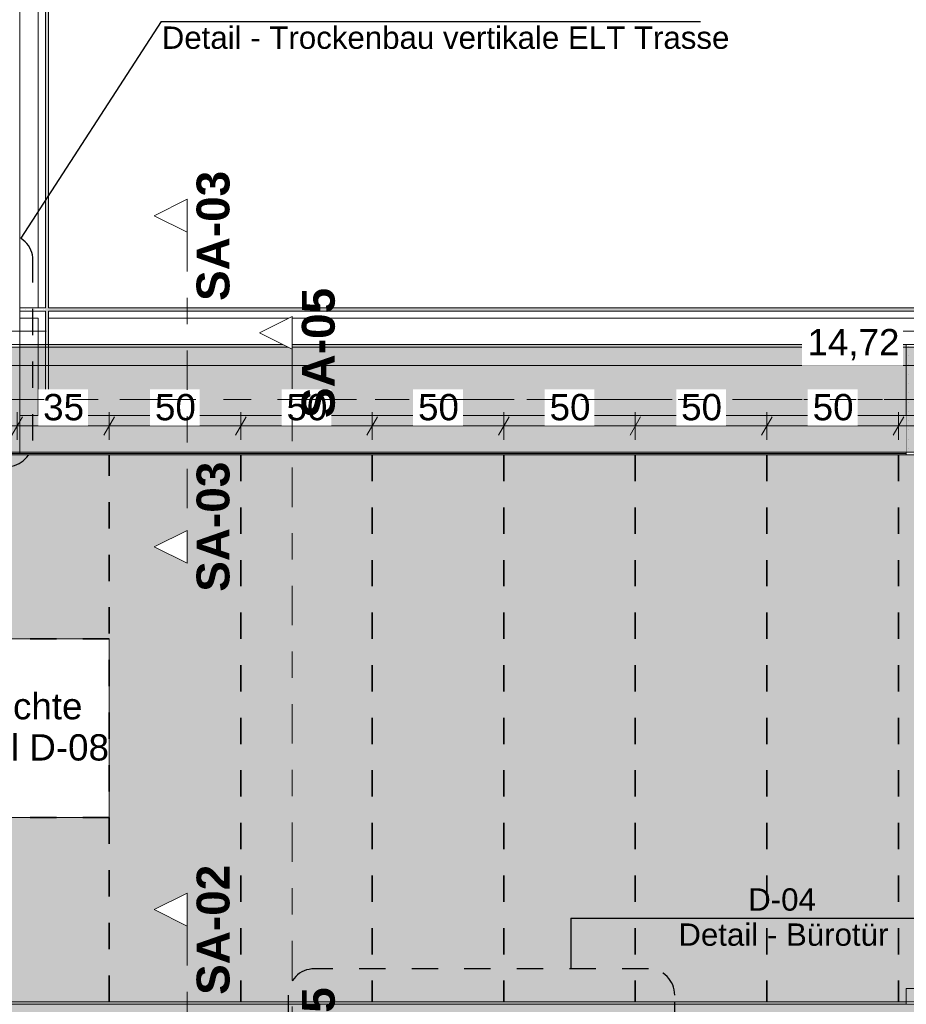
# Model space of a CAD drawing. Header units: metres. Extents: x -3.6 to 85.2, y -11 to 16.8.
# Tile 223 of 256: x 22.2 to 25.6, y 6 to 9.7. Entities that reach past the tile are written whole.
import ezdxf

# ---------------------------------------------------------------- set-up
doc = ezdxf.new("R2010")
doc.units = ezdxf.units.M
doc.header["$MEASUREMENT"] = 0
for name, pattern in [('Achse', [0.2, 0.1, -0.05, 0, -0.05]), ('Punktlinie eng', [0.0375, 0.0125, -0.025]), ('Punktlinie weit', [0.06, 0.01, -0.05]), ('Schnittlinie', [0.3, 0.15, -0.075, 0, -0.075]), ('Strichlinie doppelt', [0.546806, 0.264583, -0.105833, 0.070556, -0.105833]), ('Wipeout_Contour', [1, 0, -1])]:
    doc.linetypes.add(name, pattern=pattern)
for name, color, linetype in [('154 - Bemaßung_ Beschriftung.Ausbau - Deckenspiegel', 7, 'Continuous'), ('203 - Marker.Schnitt - Ausbaudetail SA', 7, 'Continuous'), ('208 - Marker.Detail', 7, 'Continuous'), ('451 - Universal.Achsen Raster', 7, 'Continuous'), ('605 - Struktur.Wand Innen', 7, 'Continuous'), ('607 - Struktur.Stütze', 7, 'Continuous'), ('608 - Struktur.Träger', 7, 'Continuous'), ('Abbruch_605 - Struktur.Wand Innen', 7, 'Continuous'), ('Neubau_651 - Abdeckung.Decke abgehängt_ bekleidet', 7, 'Continuous'), ('Neubau_653 - Abdeckung.TB Verkofferung', 7, 'Continuous'), ('Neubau_804 - HKLSE.Elektrik', 7, 'Continuous')]:
    doc.layers.add(name, color=color, linetype=linetype)
doc.styles.add('ERSTELLTER_STIL_1', font='txt')
doc.styles.add('ERSTELLTER_STIL_2', font='txt')
doc.linetypes.add('Abbruch 1', pattern='A,0,[1,2022.0244.A_L5A-PL04.03_iB_Deckenspiegel 1.OG1.Shx,S=0.001984,R=0,X=0,Y=0],-0.25,0', length=0.25)
doc.dimstyles.new('ERSTELLTER_STIL__1', dxfattribs={"dimtxt": 0.1, "dimasz": 0.0532, "dimexe": 0.18, "dimexo": 0.0625, "dimgap": 0, "dimtad": 1, "dimtih": 1, "dimtoh": 1, "dimzin": 0, "dimdsep": 46, "dimtxsty": 'ERSTELLTER_STIL_2', "dimblk": 'ARROWHEAD_2', "dimblk1": 'ARROWHEAD_2', "dimblk2": 'ARROWHEAD_2', "dimcen": 0.09, "dimse1": 1, "dimse2": 1, "dimclrd": 7, "dimclre": 7, "dimclrt": 7, "dimazin": 0, "dimtfac": 1, "dimtdec": 4, "dimtmove": 0, "dimatfit": 3, "dimfxl": 1, "dimtolj": 1, "dimtzin": 0, "dimarcsym": 0})
doc.dimstyles.new('ERSTELLTER_STIL__2', dxfattribs={"dimtxt": 0.1, "dimasz": 0.0532, "dimexe": 0.18, "dimexo": 0.0625, "dimgap": 0, "dimtad": 1, "dimtih": 1, "dimtoh": 1, "dimzin": 0, "dimdsep": 46, "dimtxsty": 'ERSTELLTER_STIL_2', "dimblk": 'ARROWHEAD_2', "dimblk1": 'ARROWHEAD_2', "dimblk2": 'ARROWHEAD_2', "dimcen": 0.09, "dimse1": 1, "dimse2": 1, "dimclrd": 7, "dimclre": 7, "dimclrt": 7, "dimazin": 0, "dimtfac": 1, "dimtdec": 4, "dimtmove": 2, "dimatfit": 3, "dimfxl": 1, "dimtolj": 1, "dimtzin": 0, "dimarcsym": 0})
pattern_1 = [(45, (0, 0), (-0.01767767, 0.01767767), [0, -0.025])]
pattern_2 = [(45, (0, 0), (-0.08485281, 0.08485281), []), (45, (-0.04243, 0.04243), (-0.08485281, 0.08485281), [0.09, -0.03])]

# ---------------------------------------------------------------- blocks, each defined once
blk = doc.blocks.new('*D287')
at = {"layer": '154 - Bemaßung_ Beschriftung.Ausbau - Deckenspiegel', "color": 7, "linetype": 'Continuous', "lineweight": 5}
for p, q in [((21.84, 8.1475), (21.84, 8.2525)), ((22.19, 8.1475), (22.19, 8.2525)), ((21.8602, 8.235), (21.8198, 8.165)), ((22.2102, 8.235), (22.1698, 8.165)), ((21.84, 8.2), (22.19, 8.2))]:
    blk.add_line(p, q, dxfattribs=at)
at = {"color": 254, "linetype": 'Wipeout_Contour', "lineweight": 0, "ltscale": 94.085435}
blk.add_wipeout([(21.9204, 8.2012), (22.1096, 8.2012), (22.1096, 8.3387), (21.9204, 8.3387)], dxfattribs=at).dxf.layer = '154 - Bemaßung_ Beschriftung.Ausbau - Deckenspiegel'
at = {"layer": '154 - Bemaßung_ Beschriftung.Ausbau - Deckenspiegel', "color": 7, "lineweight": 5, "insert": (21.9391, 8.22), "char_height": 0.1, "attachment_point": 7, "style": 'ERSTELLTER_STIL_2'}
blk.add_mtext('\\A1;{\\pql;\\fArial|b0|i0|c0|p38;35}', dxfattribs=at)
blk = doc.blocks.new('ARROWHEAD_2')
at = {"color": 0, "linetype": 'Continuous', "lineweight": 0}
for p, q in [((0, 0), (-1, 0)), ((-0.378, -0.655), (0.378, 0.655))]:
    blk.add_line(p, q, dxfattribs=at)
blk = doc.blocks.new('*D288')
at = {"layer": '154 - Bemaßung_ Beschriftung.Ausbau - Deckenspiegel', "color": 7, "linetype": 'Continuous', "lineweight": 5}
for p, q in [((22.19, 8.1475), (22.19, 8.2525)), ((22.54, 8.1475), (22.54, 8.2525)), ((22.2102, 8.235), (22.1698, 8.165)), ((22.5602, 8.235), (22.5198, 8.165)), ((22.19, 8.2), (22.54, 8.2))]:
    blk.add_line(p, q, dxfattribs=at)
at = {"color": 254, "linetype": 'Wipeout_Contour', "lineweight": 0, "ltscale": 95.397101}
blk.add_wipeout([(22.2704, 8.2012), (22.4596, 8.2012), (22.4596, 8.3387), (22.2704, 8.3387)], dxfattribs=at).dxf.layer = '154 - Bemaßung_ Beschriftung.Ausbau - Deckenspiegel'
at = {"layer": '154 - Bemaßung_ Beschriftung.Ausbau - Deckenspiegel', "color": 7, "lineweight": 5, "insert": (22.2891, 8.22), "char_height": 0.1, "attachment_point": 7, "style": 'ERSTELLTER_STIL_2'}
blk.add_mtext('\\A1;{\\pql;\\fArial|b0|i0|c0|p38;35}', dxfattribs=at)
blk = doc.blocks.new('*D289')
at = {"layer": '154 - Bemaßung_ Beschriftung.Ausbau - Deckenspiegel', "color": 7, "linetype": 'Continuous', "lineweight": 5}
for p, q in [((22.54, 8.1475), (22.54, 8.2525)), ((23.04, 8.1475), (23.04, 8.2525)), ((22.5602, 8.235), (22.5198, 8.165)), ((23.0602, 8.235), (23.0198, 8.165)), ((22.54, 8.2), (23.04, 8.2))]:
    blk.add_line(p, q, dxfattribs=at)
at = {"color": 254, "linetype": 'Wipeout_Contour', "lineweight": 0, "ltscale": 96.99314}
blk.add_wipeout([(22.6954, 8.2012), (22.8846, 8.2012), (22.8846, 8.3387), (22.6954, 8.3387)], dxfattribs=at).dxf.layer = '154 - Bemaßung_ Beschriftung.Ausbau - Deckenspiegel'
at = {"layer": '154 - Bemaßung_ Beschriftung.Ausbau - Deckenspiegel', "color": 7, "lineweight": 5, "insert": (22.7141, 8.22), "char_height": 0.1, "attachment_point": 7, "style": 'ERSTELLTER_STIL_2'}
blk.add_mtext('\\A1;{\\pql;\\fArial|b0|i0|c0|p38;50}', dxfattribs=at)
blk = doc.blocks.new('*D290')
at = {"layer": '154 - Bemaßung_ Beschriftung.Ausbau - Deckenspiegel', "color": 7, "linetype": 'Continuous', "lineweight": 5}
for p, q in [((23.04, 8.1475), (23.04, 8.2525)), ((23.54, 8.1475), (23.54, 8.2525)), ((23.0602, 8.235), (23.0198, 8.165)), ((23.5602, 8.235), (23.5198, 8.165)), ((23.04, 8.2), (23.54, 8.2))]:
    blk.add_line(p, q, dxfattribs=at)
at = {"color": 254, "linetype": 'Wipeout_Contour', "lineweight": 0, "ltscale": 98.87527}
blk.add_wipeout([(23.1954, 8.2012), (23.3846, 8.2012), (23.3846, 8.3387), (23.1954, 8.3387)], dxfattribs=at).dxf.layer = '154 - Bemaßung_ Beschriftung.Ausbau - Deckenspiegel'
at = {"layer": '154 - Bemaßung_ Beschriftung.Ausbau - Deckenspiegel', "color": 7, "lineweight": 5, "insert": (23.2141, 8.22), "char_height": 0.1, "attachment_point": 7, "style": 'ERSTELLTER_STIL_2'}
blk.add_mtext('\\A1;{\\pql;\\fArial|b0|i0|c0|p38;50}', dxfattribs=at)
blk = doc.blocks.new('*D291')
at = {"layer": '154 - Bemaßung_ Beschriftung.Ausbau - Deckenspiegel', "color": 7, "linetype": 'Continuous', "lineweight": 5}
for p, q in [((23.54, 8.1475), (23.54, 8.2525)), ((24.04, 8.1475), (24.04, 8.2525)), ((23.5602, 8.235), (23.5198, 8.165)), ((24.0602, 8.235), (24.0198, 8.165)), ((23.54, 8.2), (24.04, 8.2))]:
    blk.add_line(p, q, dxfattribs=at)
at = {"color": 254, "linetype": 'Wipeout_Contour', "lineweight": 0, "ltscale": 100.761957}
blk.add_wipeout([(23.6954, 8.2012), (23.8846, 8.2012), (23.8846, 8.3387), (23.6954, 8.3387)], dxfattribs=at).dxf.layer = '154 - Bemaßung_ Beschriftung.Ausbau - Deckenspiegel'
at = {"layer": '154 - Bemaßung_ Beschriftung.Ausbau - Deckenspiegel', "color": 7, "lineweight": 5, "insert": (23.7141, 8.22), "char_height": 0.1, "attachment_point": 7, "style": 'ERSTELLTER_STIL_2'}
blk.add_mtext('\\A1;{\\pql;\\fArial|b0|i0|c0|p38;50}', dxfattribs=at)
blk = doc.blocks.new('*D292')
at = {"layer": '154 - Bemaßung_ Beschriftung.Ausbau - Deckenspiegel', "color": 7, "linetype": 'Continuous', "lineweight": 5}
for p, q in [((24.04, 8.1475), (24.04, 8.2525)), ((24.54, 8.1475), (24.54, 8.2525)), ((24.0602, 8.235), (24.0198, 8.165)), ((24.5602, 8.235), (24.5198, 8.165)), ((24.04, 8.2), (24.54, 8.2))]:
    blk.add_line(p, q, dxfattribs=at)
at = {"color": 254, "linetype": 'Wipeout_Contour', "lineweight": 0, "ltscale": 102.652934}
blk.add_wipeout([(24.1954, 8.2012), (24.3846, 8.2012), (24.3846, 8.3387), (24.1954, 8.3387)], dxfattribs=at).dxf.layer = '154 - Bemaßung_ Beschriftung.Ausbau - Deckenspiegel'
at = {"layer": '154 - Bemaßung_ Beschriftung.Ausbau - Deckenspiegel', "color": 7, "lineweight": 5, "insert": (24.2141, 8.22), "char_height": 0.1, "attachment_point": 7, "style": 'ERSTELLTER_STIL_2'}
blk.add_mtext('\\A1;{\\pql;\\fArial|b0|i0|c0|p38;50}', dxfattribs=at)
blk = doc.blocks.new('*D293')
at = {"layer": '154 - Bemaßung_ Beschriftung.Ausbau - Deckenspiegel', "color": 7, "linetype": 'Continuous', "lineweight": 5}
for p, q in [((24.54, 8.1475), (24.54, 8.2525)), ((25.04, 8.1475), (25.04, 8.2525)), ((24.5602, 8.235), (24.5198, 8.165)), ((25.0602, 8.235), (25.0198, 8.165)), ((24.54, 8.2), (25.04, 8.2))]:
    blk.add_line(p, q, dxfattribs=at)
at = {"color": 254, "linetype": 'Wipeout_Contour', "lineweight": 0, "ltscale": 104.547966}
blk.add_wipeout([(24.6954, 8.2012), (24.8846, 8.2012), (24.8846, 8.3387), (24.6954, 8.3387)], dxfattribs=at).dxf.layer = '154 - Bemaßung_ Beschriftung.Ausbau - Deckenspiegel'
at = {"layer": '154 - Bemaßung_ Beschriftung.Ausbau - Deckenspiegel', "color": 7, "lineweight": 5, "insert": (24.7141, 8.22), "char_height": 0.1, "attachment_point": 7, "style": 'ERSTELLTER_STIL_2'}
blk.add_mtext('\\A1;{\\pql;\\fArial|b0|i0|c0|p38;50}', dxfattribs=at)
blk = doc.blocks.new('*D294')
at = {"layer": '154 - Bemaßung_ Beschriftung.Ausbau - Deckenspiegel', "color": 7, "linetype": 'Continuous', "lineweight": 5}
for p, q in [((25.04, 8.1475), (25.04, 8.2525)), ((25.54, 8.1475), (25.54, 8.2525)), ((25.0602, 8.235), (25.0198, 8.165)), ((25.5602, 8.235), (25.5198, 8.165)), ((25.04, 8.2), (25.54, 8.2))]:
    blk.add_line(p, q, dxfattribs=at)
at = {"color": 254, "linetype": 'Wipeout_Contour', "lineweight": 0, "ltscale": 106.446838}
blk.add_wipeout([(25.1954, 8.2012), (25.3846, 8.2012), (25.3846, 8.3387), (25.1954, 8.3387)], dxfattribs=at).dxf.layer = '154 - Bemaßung_ Beschriftung.Ausbau - Deckenspiegel'
at = {"layer": '154 - Bemaßung_ Beschriftung.Ausbau - Deckenspiegel', "color": 7, "lineweight": 5, "insert": (25.2141, 8.22), "char_height": 0.1, "attachment_point": 7, "style": 'ERSTELLTER_STIL_2'}
blk.add_mtext('\\A1;{\\pql;\\fArial|b0|i0|c0|p38;50}', dxfattribs=at)
blk = doc.blocks.new('*D295')
at = {"layer": '154 - Bemaßung_ Beschriftung.Ausbau - Deckenspiegel', "color": 7, "linetype": 'Continuous', "lineweight": 5}
for p, q in [((25.54, 8.1475), (25.54, 8.2525)), ((26.04, 8.1475), (26.04, 8.2525)), ((25.5602, 8.235), (25.5198, 8.165)), ((26.0602, 8.235), (26.0198, 8.165)), ((25.54, 8.2), (26.04, 8.2))]:
    blk.add_line(p, q, dxfattribs=at)
at = {"color": 254, "linetype": 'Wipeout_Contour', "lineweight": 0, "ltscale": 108.349347}
blk.add_wipeout([(25.6954, 8.2012), (25.8846, 8.2012), (25.8846, 8.3387), (25.6954, 8.3387)], dxfattribs=at).dxf.layer = '154 - Bemaßung_ Beschriftung.Ausbau - Deckenspiegel'
at = {"layer": '154 - Bemaßung_ Beschriftung.Ausbau - Deckenspiegel', "color": 7, "lineweight": 5, "insert": (25.7141, 8.22), "char_height": 0.1, "attachment_point": 7, "style": 'ERSTELLTER_STIL_2'}
blk.add_mtext('\\A1;{\\pql;\\fArial|b0|i0|c0|p38;50}', dxfattribs=at)
blk = doc.blocks.new('*D437')
at = {"layer": '154 - Bemaßung_ Beschriftung.Ausbau - Deckenspiegel', "color": 7, "linetype": 'Continuous', "lineweight": 5}
for p, q in [((18.3902, 8.465), (18.3498, 8.395)), ((18.37, 8.3775), (18.37, 8.4825)), ((33.0698, 8.395), (33.1102, 8.465)), ((33.09, 8.3775), (33.09, 8.4825)), ((18.3358, 8.43), (18.37, 8.43)), ((18.37, 8.43), (33.09, 8.43)), ((33.09, 8.43), (33.1242, 8.43))]:
    blk.add_line(p, q, dxfattribs=at)
at = {"color": 254, "linetype": 'Wipeout_Contour', "lineweight": 0, "ltscale": 107.020371}
blk.add_wipeout([(25.1731, 8.4286), (25.5579, 8.4286), (25.5579, 8.5714), (25.1731, 8.5714)], dxfattribs=at).dxf.layer = '154 - Bemaßung_ Beschriftung.Ausbau - Deckenspiegel'
at = {"layer": '154 - Bemaßung_ Beschriftung.Ausbau - Deckenspiegel', "color": 7, "lineweight": 5, "insert": (25.1945, 8.45), "char_height": 0.1, "attachment_point": 7, "style": 'ERSTELLTER_STIL_2'}
blk.add_mtext('\\A1;{\\pql;\\fArial|b0|i0|c0|p38;14,72}', dxfattribs=at)

msp = doc.modelspace()

# ---------------------------------------------------------------- hatches: boundary and pattern name
at = {"layer": '607 - Struktur.Stütze', "linetype": 'Continuous', "lineweight": 0, "true_color": 0x000000}
h = msp.add_hatch(dxfattribs=at)
h.set_pattern_fill('Gips_0001', color=18, style=0, pattern_type=2)
h.set_pattern_definition(pattern_1)
h.paths.add_polyline_path([(25.57, 8.51), (25.57, 8.09), (25.89, 8.09), (25.89, 8.51), (25.8, 8.51), (25.8, 8.5), (25.88, 8.5), (25.88, 8.1), (25.58, 8.1), (25.58, 8.5), (25.65, 8.5), (25.65, 8.51)])
at = {"layer": '608 - Struktur.Träger', "linetype": 'Continuous', "lineweight": 0, "true_color": 0x000000}
h = msp.add_hatch(dxfattribs=at)
h.set_pattern_fill('Gips_0001', color=18, style=0, pattern_type=2)
h.set_pattern_definition(pattern_1)
h.paths.add_polyline_path([(22.2, 8.5), (25.57, 8.5), (25.57, 8.51), (22.2, 8.51)])
h = msp.add_hatch(dxfattribs=at)
h.set_pattern_fill('Beton__Stahlbeton_0001', color=18, style=0, pattern_type=2)
h.set_pattern_definition(pattern_2)
h.paths.add_polyline_path([(0.69, 6), (0.38, 6), (0.38, 5.8), (0.69, 5.8), (7.57, 5.8), (7.89, 5.8), (11.17, 5.8), (11.49, 5.8), (14.86, 5.8), (15.02, 5.8), (18.37, 5.8), (18.69, 5.8), (22.04, 5.8), (22.2, 5.8), (25.57, 5.8), (25.89, 5.8), (32.77, 5.8), (33.09, 5.8), (36.46, 5.8), (36.6, 5.8), (39.97, 5.8), (40.29, 5.8), (47.17, 5.8), (47.49, 5.8), (54.37, 5.8), (54.69, 5.8), (58.06, 5.8), (58.195, 5.8), (61.57, 5.8), (61.88, 5.8), (61.88, 6), (61.57, 6), (54.69, 6), (54.37, 6), (50.9225, 6), (50.8575, 6), (47.49, 6), (47.17, 6), (40.29, 6), (39.97, 6), (33.09, 6), (32.77, 6), (25.89, 6), (25.57, 6), (18.69, 6), (18.37, 6), (11.49, 6), (11.17, 6), (7.89, 6), (7.57, 6)])
h = msp.add_hatch(dxfattribs=at)
h.set_pattern_fill('Gips_0001', color=18, style=0, pattern_type=2)
h.set_pattern_definition(pattern_1)
h.paths.add_polyline_path([(18.69, 6.01), (18.69, 6), (25.57, 6), (25.57, 6.01)])
at = {"layer": 'Abbruch_605 - Struktur.Wand Innen', "linetype": 'Continuous', "lineweight": 0, "true_color": 0x000000}
h = msp.add_hatch(dxfattribs=at)
h.set_pattern_fill('Holz__Sperrholz_2_0001', color=18, style=0, pattern_type=2)
h.set_pattern_definition([(0, (0, 0), (0, 0.065), []), (45, (0, 0), (-0.13, 0.13), [0.0919239, -0.0919239]), (45, (0.065, 0), (-0.13, 0.13), [0.0919239, -0.0919239]), (45, (0.13, 0), (-0.13, 0.13), [0.0919239, -0.0919239]), (45, (0.195, 0), (-0.13, 0.13), [0.0919239, -0.0919239]), (315, (0, 0), (0.13, 0.13), [0.0919239, -0.0919239]), (315, (0.065, 0), (0.13, 0.13), [0.0919239, -0.0919239]), (315, (0.13, 0), (0.13, 0.13), [0.0919239, -0.0919239]), (315, (0.195, 0), (0.13, 0.13), [0.0919239, -0.0919239])])
h.paths.add_polyline_path([(33.09, 6.06), (25.57, 6.06), (25.57, 6.01), (33.09, 6.01)])
at = {"layer": 'Neubau_651 - Abdeckung.Decke abgehängt_ bekleidet', "linetype": 'Continuous', "lineweight": 13, "true_color": 0xffbfbf}
h = msp.add_hatch(dxfattribs=at)
h.set_pattern_fill('sechseckig_0001', color=254, style=0, pattern_type=2)
h.set_pattern_definition([(90, (0, 0), (-0.12990375, 0), [0.075, -0.15]), (90, (-0.06495, 0.1125), (-0.12990375, 0), [0.075, -0.15]), (150, (5e-18, 0.075), (0.06495188, 0.11249995), [0.075, -0.15]), (150, (-0.1299, 0.075), (0.06495188, 0.11249995), [0.075, -0.15]), (210, (0, 0), (-0.06495187, 0.11249995), [0.075, -0.15]), (210, (-0.1299, 8e-18), (-0.06495187, 0.11249995), [0.075, -0.15])])
h.paths.add_polyline_path([(33.09, 8.09), (18.37, 8.09), (18.37, 6.135), (18.37, 6.01), (25.57, 6.01), (33.09, 6.01)])
h.paths.add_polyline_path([(21.84, 7.39), (22.54, 7.39), (22.54, 6.71), (21.84, 6.71)], flags=0)
h.paths.add_polyline_path([(27.04, 7.39), (27.74, 7.39), (27.74, 6.71), (27.04, 6.71)], flags=0)
h.paths.add_polyline_path([(32.24, 7.39), (32.94, 7.39), (32.94, 6.71), (32.24, 6.71)], flags=0)
at = {"layer": 'Neubau_653 - Abdeckung.TB Verkofferung', "linetype": 'Continuous', "lineweight": 0, "true_color": 0x000000}
h = msp.add_hatch(dxfattribs=at)
h.set_pattern_fill('Gips_0001', color=18, style=0, pattern_type=2)
h.set_pattern_definition(pattern_1)
h.paths.add_polyline_path([(22.2975, 8.6495), (22.2, 8.6495), (22.2, 8.637), (22.2975, 8.637)])
h = msp.add_hatch(dxfattribs=at)
h.set_pattern_fill('Gips_0001', color=18, style=0, pattern_type=2)
h.set_pattern_definition(pattern_1)
h.paths.add_polyline_path([(25.65, 8.6495), (22.31, 8.6495), (22.31, 8.637), (25.65, 8.637)])

# ---------------------------------------------------------------- linework, layer by layer
at = {"layer": '203 - Marker.Schnitt - Ausbaudetail SA', "color": 7, "linetype": 'Schnittlinie', "lineweight": 13}
msp.add_line((22.8359, 6.2975), (22.8359, 4.763), dxfattribs=at)
at = {"layer": '208 - Marker.Detail', "color": 30, "linetype": 'Continuous', "lineweight": 25, "true_color": 0xff6e00}
for p, q in [((22.7373, 9.7388), (22.7873, 9.7388)), ((22.7873, 9.7388), (24.7873, 9.7388)), ((24.2949, 6.3271), (24.2949, 6.135)), ((24.2949, 6.3271), (24.3449, 6.3271)), ((24.3449, 6.3271), (25.8449, 6.3271))]:
    msp.add_line(p, q, dxfattribs=at)
at = {"layer": '208 - Marker.Detail', "color": 30, "linetype": 'Punktlinie eng', "lineweight": 25, "true_color": 0xff6e00}
for p, q in [((24.59, 6.135), (23.32, 6.135)), ((23.22, 6.035), (23.22, 5.71)), ((24.69, 5.71), (24.69, 6.035))]:
    msp.add_line(p, q, dxfattribs=at)
for centre, start, end in [((22.15, 8.83), 0, 90), ((23.32, 6.035), 90, 180), ((24.59, 6.035), 0, 90)]:
    msp.add_arc(centre, 0.1, start, end, dxfattribs=at)
at = {"layer": '605 - Struktur.Wand Innen', "color": 7, "linetype": 'Continuous', "lineweight": 18, "flags": 128}
msp.add_lwpolyline([(22.2, 8.6), (22.2, 13)], dxfattribs=at)
at = {"layer": '607 - Struktur.Stütze', "color": 7, "linetype": 'Continuous', "lineweight": 5, "flags": 128}
msp.add_lwpolyline([(25.65, 8.51), (25.57, 8.51), (25.57, 8.09), (25.89, 8.09), (25.89, 8.51), (25.8, 8.51)], dxfattribs=at)
at = {"layer": '608 - Struktur.Träger', "color": 7, "linetype": 'Continuous', "lineweight": 13}
for p, q in [((0.38, 8.51), (61.88, 8.51)), ((22.2, 8.5), (22.05, 8.5)), ((25.57, 8.5), (22.2, 8.5)), ((25.89, 8.5), (25.57, 8.5)), ((0.38, 6.01), (61.88, 6.01)), ((25.57, 6), (18.69, 6)), ((25.89, 6), (25.57, 6))]:
    msp.add_line(p, q, dxfattribs=at)
at = {"layer": '608 - Struktur.Träger', "color": 7, "linetype": 'Continuous', "lineweight": 5}
for p, q in [((22.2, 8.51), (22.2, 8.5)), ((25.57, 8.51), (22.2, 8.51)), ((25.57, 8.51), (25.57, 8.5)), ((25.57, 6.01), (18.69, 6.01)), ((25.57, 6.01), (25.57, 6))]:
    msp.add_line(p, q, dxfattribs=at)
at = {"layer": '608 - Struktur.Träger', "color": 7, "linetype": 'Achse', "lineweight": 9}
msp.add_line((0.38, 8.3), (61.88, 8.3), dxfattribs=at)
at = {"layer": 'Abbruch_605 - Struktur.Wand Innen', "color": 160, "linetype": 'Abbruch 1', "lineweight": 5, "true_color": 0x3232ff}
for p, q in [((21.95, 8.56), (22.3, 8.56)), ((21.95, 8.56), (22.3, 8.56)), ((21.95, 8.56), (22.3, 8.56)), ((25.55, 8.56), (25.9, 8.56)), ((25.55, 8.56), (25.9, 8.56))]:
    msp.add_line(p, q, dxfattribs=at)
at = {"layer": 'Abbruch_605 - Struktur.Wand Innen', "color": 7, "linetype": 'Abbruch 1', "lineweight": 18, "flags": 128}
for points in [[(22.2, 8.52), (22.2, 8.6)], [(33.09, 6.06), (25.57, 6.06)], [(25.57, 6.06), (25.57, 6.01)], [(25.57, 6.01), (33.09, 6.01)]]:
    msp.add_lwpolyline(points, dxfattribs=at)
at = {"layer": 'Neubau_651 - Abdeckung.Decke abgehängt_ bekleidet', "color": 1, "linetype": 'Achse', "lineweight": 35}
for p, q in [((21.84, 7.39), (22.54, 7.39)), ((21.84, 6.71), (22.54, 6.71))]:
    msp.add_line(p, q, dxfattribs=at)
at = {"layer": 'Neubau_651 - Abdeckung.Decke abgehängt_ bekleidet', "color": 1, "linetype": 'Punktlinie weit', "lineweight": 13, "flags": 128}
for points in [[(33.09, 8.09), (18.37, 8.09), (18.37, 6.135), (18.37, 6.01), (25.57, 6.01), (33.09, 6.01)], [(21.84, 7.39), (22.54, 7.39), (22.54, 6.71), (21.84, 6.71)]]:
    msp.add_lwpolyline(points, close=True, dxfattribs=at)
at = {"layer": 'Neubau_653 - Abdeckung.TB Verkofferung', "color": 1, "linetype": 'Continuous', "lineweight": 9}
for p, q in [((22.2, 8.6495), (22.2, 12.69)), ((22.31, 8.6495), (22.31, 12.69)), ((22.2, 8.6495), (22.2, 8.24)), ((25.65, 8.6495), (22.31, 8.6495)), ((25.65, 8.24), (22.2, 8.24))]:
    msp.add_line(p, q, dxfattribs=at)
at = {"layer": 'Neubau_653 - Abdeckung.TB Verkofferung', "color": 1, "linetype": 'Continuous', "lineweight": 5}
for p, q in [((22.2705, 12.69), (22.2705, 8.6495)), ((22.2975, 12.69), (22.2975, 8.6495)), ((22.31, 12.69), (22.31, 8.6495)), ((22.2705, 8.6495), (22.2, 8.6495)), ((22.2975, 8.6495), (22.2705, 8.6495)), ((25.65, 8.6495), (22.31, 8.6495)), ((25.65, 8.637), (22.31, 8.637)), ((22.2705, 8.61), (22.2, 8.61)), ((22.2705, 8.61), (22.2705, 8.51)), ((25.65, 8.61), (22.31, 8.61)), ((22.2705, 8.51), (22.2, 8.51)), ((25.65, 8.51), (22.31, 8.51))]:
    msp.add_line(p, q, dxfattribs=at)
at = {"layer": 'Neubau_653 - Abdeckung.TB Verkofferung', "color": 1, "linetype": 'Continuous', "lineweight": 5, "flags": 128}
for points in [[(22.2, 8.6495), (22.2, 8.637), (22.2, 8.61), (22.2, 8.51)], [(22.2975, 8.637), (22.2705, 8.637), (22.2, 8.637)], [(22.31, 8.637), (22.31, 8.61), (22.31, 8.51)]]:
    msp.add_lwpolyline(points, dxfattribs=at)
at = {"layer": 'Neubau_804 - HKLSE.Elektrik', "color": 1, "linetype": 'Continuous', "lineweight": 13, "flags": 128}
msp.add_lwpolyline([(21.84, 6.71), (22.54, 6.71), (22.54, 7.39), (21.84, 7.39)], close=True, dxfattribs=at)

# ---------------------------------------------------------------- texts
at = {"layer": '154 - Bemaßung_ Beschriftung.Ausbau - Deckenspiegel', "color": 7, "linetype": 'Continuous', "lineweight": 9, "insert": (22.19, 7.0549), "char_height": 0.1, "attachment_point": 5, "line_spacing_factor": 0.940294, "style": 'ERSTELLTER_STIL_2'}
msp.add_mtext('\\A1;{\\pqc;\\fArial|b0|i0|c0|p38;Leuchte\\P\\pqc;\\fArial|b0|i0|c0|p38;Detail\\fArial|b0|i0|c0|p38; \\fArial|b0|i0|c0|p38;D-08}', dxfattribs=at)
at = {"layer": '203 - Marker.Schnitt - Ausbaudetail SA', "color": 7, "lineweight": 13, "char_height": 0.125, "rotation": 90, "style": 'ERSTELLTER_STIL_1'}
for s, insert, attachment_point in [('\\A1;{\\pql;\\pt0;\\fArial|b1|i0|c0|p38;SA-03}', (22.9992, 8.6754), 7), ('\\A1;{\\pqr;\\pt0;\\fArial|b1|i0|c0|p38;SA-03}', (22.9992, 8.0641), 9), ('\\A1;{\\pql;\\pt0;\\fArial|b1|i0|c0|p38;SA-02}', (22.9992, 6.0359), 7), ('\\A1;{\\pqr;\\pt0;\\fArial|b1|i0|c0|p38;SA-05}', (23.3992, 6.0648), 9)]:
    msp.add_mtext(s, dxfattribs=dict(at, insert=insert, attachment_point=attachment_point))
at = {"layer": '208 - Marker.Detail', "color": 30, "lineweight": 25, "true_color": 0xff6e00, "char_height": 0.085, "style": 'ERSTELLTER_STIL_2'}
for s, insert, attachment_point in [('\\A1;{\\pql;\\fArial|b0|i0|c0|p38;Detail - Trockenbau vertikale ELT Trasse}', (22.7398, 9.7193), 1), ('\\A1;{\\pql;\\fArial|b0|i0|c0|p38;D-04}', (24.969, 6.3549), 7), ('\\A1;{\\pql;\\fArial|b0|i0|c0|p38;Detail - Bürotür}', (24.7036, 6.3077), 1)]:
    msp.add_mtext(s, dxfattribs=dict(at, insert=insert, attachment_point=attachment_point))

# ---------------------------------------------------------------- next in the draw order: wipeouts: each hides what was drawn before it
at = {"color": 254, "linetype": 'Wipeout_Contour', "lineweight": 0, "ltscale": 70.521801}
msp.add_wipeout([(22.8359, 6.4225), (22.7109, 6.36), (22.8359, 6.2975)], dxfattribs=at).dxf.layer = '203 - Marker.Schnitt - Ausbaudetail SA'
at = {"color": 254, "linetype": 'Wipeout_Contour', "lineweight": 0, "ltscale": 100.972393}
msp.add_wipeout([(22.2, 8.095), (25.57, 8.095), (25.57, 8.24), (22.2, 8.24)], dxfattribs=at).dxf.layer = '605 - Struktur.Wand Innen'

# ---------------------------------------------------------------- next in the draw order: hatches: boundary and pattern name
at = {"layer": 'Neubau_653 - Abdeckung.TB Verkofferung', "linetype": 'Continuous', "lineweight": 0, "true_color": 0x000000}
h = msp.add_hatch(dxfattribs=at)
h.set_pattern_fill('Gips_0001', color=18, style=0, pattern_type=2)
h.set_pattern_definition(pattern_1)
h.paths.add_polyline_path([(22.31, 8.24), (22.31, 12.69), (22.2975, 12.69), (22.2975, 8.24)])

# ---------------------------------------------------------------- next in the draw order: linework, layer by layer
at = {"layer": '203 - Marker.Schnitt - Ausbaudetail SA', "color": 7, "linetype": 'Continuous', "lineweight": 13, "flags": 128}
msp.add_lwpolyline([(22.8359, 6.4225), (22.8359, 6.2975), (22.7109, 6.36)], close=True, dxfattribs=at)
at = {"layer": '605 - Struktur.Wand Innen', "color": 7, "linetype": 'Continuous', "lineweight": 13, "flags": 128}
for points in [[(25.57, 8.24), (22.2, 8.24)], [(22.2, 8.24), (22.2, 8.095)], [(22.2, 8.095), (25.57, 8.095)]]:
    msp.add_lwpolyline(points, dxfattribs=at)
at = {"layer": '608 - Struktur.Träger', "color": 7, "linetype": 'Continuous', "lineweight": 5}
msp.add_line((25.57, 8.1), (25.57, 8.09), dxfattribs=at)
at = {"layer": 'Neubau_651 - Abdeckung.Decke abgehängt_ bekleidet', "color": 1, "linetype": 'Achse', "lineweight": 35}
for p, q in [((22.54, 6.01), (22.54, 8.09)), ((23.04, 8.09), (23.04, 6.01)), ((23.54, 8.09), (23.54, 6.01)), ((24.04, 8.09), (24.04, 6.01)), ((24.54, 8.09), (24.54, 6.01)), ((25.04, 8.09), (25.04, 6.01)), ((25.54, 8.09), (25.54, 6.01))]:
    msp.add_line(p, q, dxfattribs=at)
at = {"layer": 'Neubau_653 - Abdeckung.TB Verkofferung', "color": 1, "linetype": 'Continuous', "lineweight": 5}
for p, q in [((22.2975, 8.637), (22.2975, 8.24)), ((22.2705, 8.51), (22.2705, 8.24)), ((22.31, 8.51), (22.31, 8.24))]:
    msp.add_line(p, q, dxfattribs=at)
at = {"layer": 'Neubau_653 - Abdeckung.TB Verkofferung', "color": 1, "linetype": 'Continuous', "lineweight": 9}
msp.add_line((22.31, 8.24), (22.2, 8.24), dxfattribs=at)
at = {"layer": 'Neubau_653 - Abdeckung.TB Verkofferung', "color": 1, "linetype": 'Continuous', "lineweight": 5, "flags": 128}
msp.add_lwpolyline([(22.31, 8.24), (22.2975, 8.24), (22.2705, 8.24)], dxfattribs=at)

# ---------------------------------------------------------------- next in the draw order: wipeouts: each hides what was drawn before it
at = {"color": 254, "linetype": 'Wipeout_Contour', "lineweight": 0, "ltscale": 70.956663}
msp.add_wipeout([(22.05, 8.22), (22.05, 8.095), (22.2, 8.095)], dxfattribs=at).dxf.layer = '605 - Struktur.Wand Innen'

# ---------------------------------------------------------------- next in the draw order: hatches: boundary and pattern name
at = {"layer": '605 - Struktur.Wand Innen', "linetype": 'Continuous', "lineweight": 0, "true_color": 0x000000}
h = msp.add_hatch(dxfattribs=at)
h.set_pattern_fill('MW_Ziegel_0001', color=18, style=0, pattern_type=2)
h.set_pattern_definition([(45, (0, 0), (-0.0636396, 0.0636396), [])])
h.paths.add_polyline_path([(22.05, 8.22), (22.05, 8.095), (22.2, 8.095)])
at = {"layer": '608 - Struktur.Träger', "linetype": 'Continuous', "lineweight": 0, "true_color": 0x000000}
h = msp.add_hatch(dxfattribs=at)
h.set_pattern_fill('Beton__Stahlbeton_0001', color=18, style=0, pattern_type=2)
h.set_pattern_definition(pattern_2)
h.paths.add_polyline_path([(0.69, 8.5), (0.38, 8.5), (0.38, 8.1), (0.69, 8.1), (7.57, 8.1), (7.89, 8.1), (11.17, 8.1), (11.49, 8.1), (14.77, 8.1), (15.09, 8.1), (18.37, 8.1), (18.69, 8.1), (25.57, 8.1), (25.89, 8.1), (29.25, 8.1), (29.39, 8.1), (32.77, 8.1), (33.09, 8.1), (36.47, 8.1), (36.59, 8.1), (39.97, 8.1), (40.29, 8.1), (47.17, 8.1), (47.49, 8.1), (50.77, 8.1), (51.09, 8.1), (54.37, 8.1), (54.69, 8.1), (61.57, 8.1), (61.88, 8.1), (61.88, 8.5), (61.57, 8.5), (58.195, 8.5), (58.05, 8.5), (54.69, 8.5), (54.37, 8.5), (51.09, 8.5), (50.77, 8.5), (47.49, 8.5), (47.17, 8.5), (40.29, 8.5), (39.97, 8.5), (36.59, 8.5), (36.47, 8.5), (33.09, 8.5), (32.77, 8.5), (29.39, 8.5), (29.25, 8.5), (25.89, 8.5), (25.57, 8.5), (22.2, 8.5), (22.05, 8.5), (18.69, 8.5), (18.37, 8.5), (15.09, 8.5), (14.77, 8.5), (11.49, 8.5), (11.17, 8.5), (7.89, 8.5), (7.57, 8.5)])
h = msp.add_hatch(dxfattribs=at)
h.set_pattern_fill('Gips_0001', color=18, style=0, pattern_type=2)
h.set_pattern_definition(pattern_1)
h.paths.add_polyline_path([(18.69, 8.1), (18.69, 8.09), (25.57, 8.09), (25.57, 8.1)])

# ---------------------------------------------------------------- next in the draw order: linework, layer by layer
at = {"layer": '605 - Struktur.Wand Innen', "color": 7, "linetype": 'Continuous', "lineweight": 18, "flags": 128}
for points in [[(22.2, 8.095), (22.2, 8.52)], [(22.2, 8.095), (22.05, 8.095)]]:
    msp.add_lwpolyline(points, dxfattribs=at)
at = {"layer": '608 - Struktur.Träger', "color": 7, "linetype": 'Continuous', "lineweight": 13}
msp.add_line((0.38, 8.09), (61.88, 8.09), dxfattribs=at)
at = {"layer": '608 - Struktur.Träger', "color": 7, "linetype": 'Continuous', "lineweight": 5}
msp.add_line((25.57, 8.09), (18.69, 8.09), dxfattribs=at)
at = {"layer": '608 - Struktur.Träger', "color": 7, "linetype": 'Continuous', "lineweight": 13, "flags": 128}
msp.add_lwpolyline([(32.77, 8.1), (29.39, 8.1), (29.25, 8.1), (25.89, 8.1), (25.57, 8.1), (18.69, 8.1), (18.37, 8.1), (15.09, 8.1), (14.77, 8.1), (11.49, 8.1), (11.17, 8.1), (7.89, 8.1), (7.57, 8.1), (0.69, 8.1), (0.38, 8.1)], dxfattribs=at)

# ---------------------------------------------------------------- next in the draw order: dimensions: what is measured, and where the dimension line sits
at = {"layer": '154 - Bemaßung_ Beschriftung.Ausbau - Deckenspiegel', "color": 7, "linetype": 'Continuous', "lineweight": 5}
dim = msp.add_linear_dim(base=(22.19, 8.2), p1=(21.84, 8.09), p2=(22.19, 8.09), dimstyle='ERSTELLTER_STIL__1', dxfattribs=at)
dim.commit()
dim.dimension.update_dxf_attribs({"geometry": '*D287', "text_midpoint": (22.0153, 8.27), "dimtype": 160})

# ---------------------------------------------------------------- next in the draw order: dimensions: what is measured, and where the dimension line sits
dim = msp.add_linear_dim(base=(22.54, 8.2), p1=(22.19, 8.09), p2=(22.54, 8.09), dimstyle='ERSTELLTER_STIL__1', dxfattribs=at)
dim.commit()
dim.dimension.update_dxf_attribs({"geometry": '*D288', "text_midpoint": (22.3653, 8.27), "dimtype": 160})

# ---------------------------------------------------------------- next in the draw order: dimensions: what is measured, and where the dimension line sits
dim = msp.add_linear_dim(base=(23.04, 8.2), p1=(22.54, 8.09), p2=(23.04, 8.09), dimstyle='ERSTELLTER_STIL__1', dxfattribs=at)
dim.commit()
dim.dimension.update_dxf_attribs({"geometry": '*D289', "text_midpoint": (22.7903, 8.27), "dimtype": 160})

# ---------------------------------------------------------------- next in the draw order: dimensions: what is measured, and where the dimension line sits
dim = msp.add_linear_dim(base=(23.54, 8.2), p1=(23.04, 8.09), p2=(23.54, 8.09), dimstyle='ERSTELLTER_STIL__1', dxfattribs=at)
dim.commit()
dim.dimension.update_dxf_attribs({"geometry": '*D290', "text_midpoint": (23.2903, 8.27), "dimtype": 160})

# ---------------------------------------------------------------- next in the draw order: dimensions: what is measured, and where the dimension line sits
dim = msp.add_linear_dim(base=(24.04, 8.2), p1=(23.54, 8.09), p2=(24.04, 8.09), dimstyle='ERSTELLTER_STIL__1', dxfattribs=at)
dim.commit()
dim.dimension.update_dxf_attribs({"geometry": '*D291', "text_midpoint": (23.7903, 8.27), "dimtype": 160})

# ---------------------------------------------------------------- next in the draw order: dimensions: what is measured, and where the dimension line sits
dim = msp.add_linear_dim(base=(24.54, 8.2), p1=(24.04, 8.09), p2=(24.54, 8.09), dimstyle='ERSTELLTER_STIL__1', dxfattribs=at)
dim.commit()
dim.dimension.update_dxf_attribs({"geometry": '*D292', "text_midpoint": (24.2903, 8.27), "dimtype": 160})

# ---------------------------------------------------------------- next in the draw order: dimensions: what is measured, and where the dimension line sits
dim = msp.add_linear_dim(base=(25.04, 8.2), p1=(24.54, 8.09), p2=(25.04, 8.09), dimstyle='ERSTELLTER_STIL__1', dxfattribs=at)
dim.commit()
dim.dimension.update_dxf_attribs({"geometry": '*D293', "text_midpoint": (24.7903, 8.27), "dimtype": 160})

# ---------------------------------------------------------------- next in the draw order: dimensions: what is measured, and where the dimension line sits
dim = msp.add_linear_dim(base=(25.54, 8.2), p1=(25.04, 8.09), p2=(25.54, 8.09), dimstyle='ERSTELLTER_STIL__1', dxfattribs=at)
dim.commit()
dim.dimension.update_dxf_attribs({"geometry": '*D294', "text_midpoint": (25.2903, 8.27), "dimtype": 160})

# ---------------------------------------------------------------- next in the draw order: dimensions: what is measured, and where the dimension line sits
dim = msp.add_linear_dim(base=(26.04, 8.2), p1=(25.54, 8.09), p2=(26.04, 8.09), dimstyle='ERSTELLTER_STIL__1', dxfattribs=at)
dim.commit()
dim.dimension.update_dxf_attribs({"geometry": '*D295', "text_midpoint": (25.7903, 8.27), "dimtype": 160})

# ---------------------------------------------------------------- next in the draw order: dimensions: what is measured, and where the dimension line sits
dim = msp.add_linear_dim(base=(33.09, 8.43), p1=(18.37, 8.09), p2=(33.09, 8.095), dimstyle='ERSTELLTER_STIL__2', dxfattribs=at)
dim.commit()
dim.dimension.update_dxf_attribs({"geometry": '*D437', "text_midpoint": (25.3625, 8.5), "dimtype": 160})

# ---------------------------------------------------------------- next in the draw order: linework, layer by layer
at = {"layer": '203 - Marker.Schnitt - Ausbaudetail SA', "color": 7, "linetype": 'Schnittlinie', "lineweight": 13}
for p, q in [((22.8359, 8.937), (22.8359, 7.8025)), ((23.2359, 8.4915), (23.2359, 5.8032))]:
    msp.add_line(p, q, dxfattribs=at)
at = {"layer": '208 - Marker.Detail', "color": 30, "linetype": 'Punktlinie eng', "lineweight": 25, "true_color": 0xff6e00}
msp.add_line((22.25, 8.145), (22.25, 8.83), dxfattribs=at)
msp.add_arc((22.15, 8.145), 0.1, 270, 0, dxfattribs=at)
at = {"layer": '451 - Universal.Achsen Raster', "color": 160, "linetype": 'Strichlinie doppelt', "lineweight": 9, "true_color": 0x3232ff}
msp.add_line((64.935, 8.3), (-3.175, 8.3), dxfattribs=at)

# ---------------------------------------------------------------- next in the draw order: texts
at = {"layer": '203 - Marker.Schnitt - Ausbaudetail SA', "color": 7, "lineweight": 13, "insert": (23.3992, 8.23), "char_height": 0.125, "attachment_point": 7, "rotation": 90, "style": 'ERSTELLTER_STIL_1'}
msp.add_mtext('\\A1;{\\pql;\\pt0;\\fArial|b1|i0|c0|p38;SA-05}', dxfattribs=at)

# ---------------------------------------------------------------- next in the draw order: wipeouts: each hides what was drawn before it
at = {"color": 254, "linetype": 'Wipeout_Contour', "lineweight": 0, "ltscale": 73.062903}
msp.add_wipeout([(22.8359, 9.062), (22.7109, 8.9995), (22.8359, 8.937)], dxfattribs=at).dxf.layer = '203 - Marker.Schnitt - Ausbaudetail SA'
at = {"color": 254, "linetype": 'Wipeout_Contour', "lineweight": 0, "ltscale": 73.703271}
msp.add_wipeout([(23.2359, 8.6165), (23.1109, 8.554), (23.2359, 8.4915)], dxfattribs=at).dxf.layer = '203 - Marker.Schnitt - Ausbaudetail SA'
at = {"color": 254, "linetype": 'Wipeout_Contour', "lineweight": 0, "ltscale": 71.752619}
msp.add_wipeout([(22.8359, 7.6775), (22.8359, 7.8025), (22.7109, 7.74)], dxfattribs=at).dxf.layer = '203 - Marker.Schnitt - Ausbaudetail SA'

# ---------------------------------------------------------------- next in the draw order: linework, layer by layer
at = {"layer": '203 - Marker.Schnitt - Ausbaudetail SA', "color": 7, "linetype": 'Continuous', "lineweight": 13, "flags": 128}
for points in [[(22.8359, 9.062), (22.8359, 8.937), (22.7109, 8.9995)], [(23.2359, 8.6165), (23.2359, 8.4915), (23.1109, 8.554)], [(22.8359, 7.6775), (22.8359, 7.8025), (22.7109, 7.74)]]:
    msp.add_lwpolyline(points, close=True, dxfattribs=at)
at = {"layer": '208 - Marker.Detail', "color": 30, "linetype": 'Continuous', "lineweight": 25, "true_color": 0xff6e00}
msp.add_line((22.7373, 9.7388), (22.2043, 8.914), dxfattribs=at)

doc.saveas('drawing.dxf')
